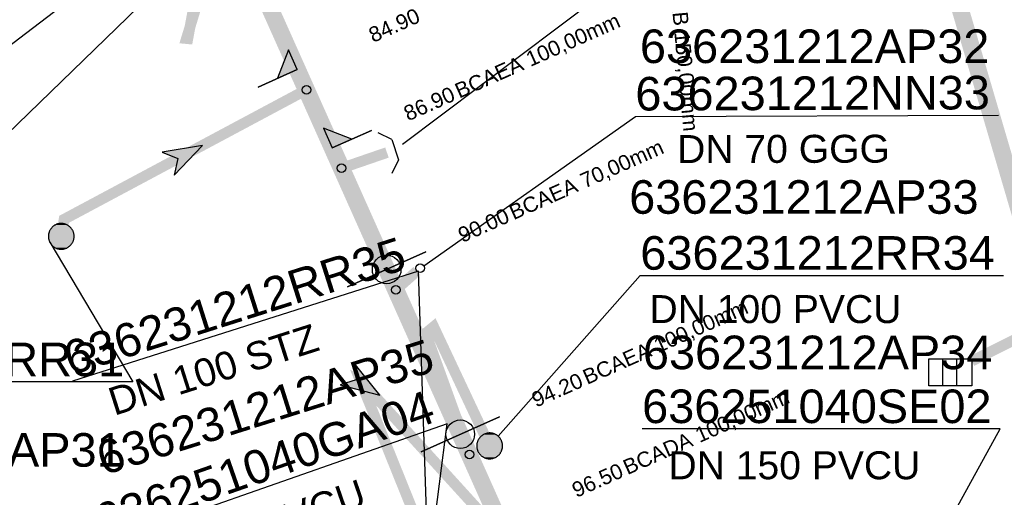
# Model space of a CAD drawing. Extents: x 356718 to 357658, y 5762241 to 5762615.
# Tile 82 of 157: x 357148 to 357171, y 5762363 to 5762374. Entities that reach past the tile are written whole.
import ezdxf
from ezdxf.enums import TextEntityAlignment as Align

# ---------------------------------------------------------------- set-up
doc = ezdxf.new("R2010")
doc.units = 0
doc.header["$MEASUREMENT"] = 0
for name, pattern in [('AUSGEZOGEN', [0]), ('GESTRICHELT2', [4, 2, -2]), ('STRICHPUNKT', [5, 2, -1, 1, -1])]:
    doc.linetypes.add(name, pattern=pattern)
doc.layers.get('0').update_dxf_attribs({"linetype": 'AUSGEZOGEN'})
for name, color, linetype, true_color in [('111_00131_Symbol', 7, 'AUSGEZOGEN', 0x000000), ('114_00133_Schachtnummer', 7, 'AUSGEZOGEN', 0x000000), ('121_10374_Haltungen_Regenwasser', 5, 'GESTRICHELT2', 0x0000ff), ('121_10376_Haltungen_Mischwasser', 6, 'STRICHPUNKT', 0xff00ff), ('121_10397_Haltungen_Regenwasser', 5, 'GESTRICHELT2', 0x0000ff), ('121_10399_Haltungen_Mischwasser', 6, 'STRICHPUNKT', 0xff00ff), ('123_00137_Fliessrichtungspfeil', 7, 'AUSGEZOGEN', 0x000000), ('124_10626_Standard__Laenge____1', 7, 'AUSGEZOGEN', 0x000000), ('141_10868_Stutzen__141_', 7, 'AUSGEZOGEN', 0x000000)]:
    doc.layers.add(name, color=color, linetype=linetype, true_color=true_color)
doc.styles.add('ARIAL', font='arial.ttf', dxfattribs={"height": 1.5})
doc.styles.get("Standard").update_dxf_attribs({"font": 'arial.ttf', "height": 1})

# ---------------------------------------------------------------- blocks, each defined once
blk = doc.blocks.new('ES')
at = {"color": 0, "linetype": 'AUSGEZOGEN'}
for points in [[(-0.494, -0.319), (-0.494, 0.306), (0.506, 0.306), (0.506, -0.319), (-0.494, -0.319)], [(-0.169, -0.319), (-0.169, 0.306)], [(0.156, -0.319), (0.156, 0.306)]]:
    blk.add_lwpolyline(points, dxfattribs=at)
blk = doc.blocks.new('F00')
at = {"color": 0}
blk.add_circle((0, 0), 0.1, dxfattribs=at)
blk = doc.blocks.new('RR')
at = {"color": 0, "linetype": 'AUSGEZOGEN'}
blk.add_lwpolyline([(0.3, 0), (0.3, 0.013), (0.299, 0.025), (0.298, 0.038), (0.296, 0.05), (0.293, 0.063), (0.29, 0.075), (0.287, 0.087), (0.283, 0.099), (0.279, 0.111), (0.274, 0.123), (0.268, 0.134), (0.262, 0.145), (0.256, 0.156), (0.249, 0.167), (0.242, 0.177), (0.234, 0.187), (0.226, 0.197), (0.218, 0.206), (0.209, 0.215), (0.199, 0.224), (0.19, 0.232), (0.18, 0.24), (0.17, 0.247), (0.159, 0.254), (0.148, 0.261), (0.137, 0.267), (0.126, 0.272), (0.114, 0.277), (0.102, 0.282), (0.09, 0.286), (0.078, 0.29), (0.066, 0.293), (0.053, 0.295), (0.041, 0.297), (0.028, 0.299), (0.016, 0.3), (0.003, 0.3), (-0.009, 0.3), (-0.022, 0.299), (-0.035, 0.298), (-0.047, 0.296), (-0.06, 0.294), (-0.072, 0.291), (-0.084, 0.288), (-0.096, 0.284), (-0.108, 0.28), (-0.12, 0.275), (-0.131, 0.27), (-0.143, 0.264), (-0.154, 0.258), (-0.164, 0.251), (-0.175, 0.244), (-0.185, 0.236), (-0.195, 0.228), (-0.204, 0.22), (-0.213, 0.211), (-0.222, 0.202), (-0.23, 0.192), (-0.238, 0.182), (-0.246, 0.172), (-0.253, 0.162), (-0.259, 0.151), (-0.265, 0.14), (-0.271, 0.129), (-0.276, 0.117), (-0.281, 0.105), (-0.285, 0.093), (-0.289, 0.081), (-0.292, 0.069), (-0.295, 0.057), (-0.297, 0.044), (-0.298, 0.032), (-0.299, 0.019), (-0.3, 0.006), (-0.3, -0.006), (-0.299, -0.019), (-0.298, -0.032), (-0.297, -0.044), (-0.295, -0.057), (-0.292, -0.069), (-0.289, -0.081), (-0.285, -0.093), (-0.281, -0.105), (-0.276, -0.117), (-0.271, -0.129), (-0.265, -0.14), (-0.259, -0.151), (-0.253, -0.162), (-0.246, -0.172), (-0.238, -0.182), (-0.23, -0.192), (-0.222, -0.202), (-0.213, -0.211), (-0.204, -0.22), (-0.195, -0.228), (-0.185, -0.236), (-0.175, -0.244), (-0.164, -0.251), (-0.154, -0.258), (-0.143, -0.264), (-0.131, -0.27), (-0.12, -0.275), (-0.108, -0.28), (-0.096, -0.284), (-0.084, -0.288), (-0.072, -0.291), (-0.06, -0.294), (-0.047, -0.296), (-0.035, -0.298), (-0.022, -0.299), (-0.009, -0.3), (0.003, -0.3), (0.016, -0.3), (0.028, -0.299), (0.041, -0.297), (0.053, -0.295), (0.066, -0.293), (0.078, -0.29), (0.09, -0.286), (0.102, -0.282), (0.114, -0.277), (0.126, -0.272), (0.137, -0.267), (0.148, -0.261), (0.159, -0.254), (0.17, -0.247), (0.18, -0.24), (0.19, -0.232), (0.199, -0.224), (0.209, -0.215), (0.218, -0.206), (0.226, -0.197), (0.234, -0.187), (0.242, -0.177), (0.249, -0.167), (0.256, -0.156), (0.262, -0.145), (0.268, -0.134), (0.274, -0.123), (0.279, -0.111), (0.283, -0.099), (0.287, -0.087), (0.29, -0.075), (0.293, -0.063), (0.296, -0.05), (0.298, -0.038), (0.299, -0.025), (0.3, -0.013), (0.3, 0), (0.3, 0)], close=True, dxfattribs=at)
blk.add_lwpolyline([(0.3, 0), (0.3, 0.013), (0.299, 0.025), (0.298, 0.038), (0.296, 0.05), (0.293, 0.063), (0.29, 0.075), (0.287, 0.087), (0.283, 0.099), (0.279, 0.111), (0.274, 0.123), (0.268, 0.134), (0.262, 0.145), (0.256, 0.156), (0.249, 0.167), (0.242, 0.177), (0.234, 0.187), (0.226, 0.197), (0.218, 0.206), (0.209, 0.215), (0.199, 0.224), (0.19, 0.232), (0.18, 0.24), (0.17, 0.247), (0.159, 0.254), (0.148, 0.261), (0.137, 0.267), (0.126, 0.272), (0.114, 0.277), (0.102, 0.282), (0.09, 0.286), (0.078, 0.29), (0.066, 0.293), (0.053, 0.295), (0.041, 0.297), (0.028, 0.299), (0.016, 0.3), (0.003, 0.3), (-0.009, 0.3), (-0.022, 0.299), (-0.035, 0.298), (-0.047, 0.296), (-0.06, 0.294), (-0.072, 0.291), (-0.084, 0.288), (-0.096, 0.284), (-0.108, 0.28), (-0.12, 0.275), (-0.131, 0.27), (-0.143, 0.264), (-0.154, 0.258), (-0.164, 0.251), (-0.175, 0.244), (-0.185, 0.236), (-0.195, 0.228), (-0.204, 0.22), (-0.213, 0.211), (-0.222, 0.202), (-0.23, 0.192), (-0.238, 0.182), (-0.246, 0.172), (-0.253, 0.162), (-0.259, 0.151), (-0.265, 0.14), (-0.271, 0.129), (-0.276, 0.117), (-0.281, 0.105), (-0.285, 0.093), (-0.289, 0.081), (-0.292, 0.069), (-0.295, 0.057), (-0.297, 0.044), (-0.298, 0.032), (-0.299, 0.019), (-0.3, 0.006), (-0.3, -0.006), (-0.299, -0.019), (-0.298, -0.032), (-0.297, -0.044), (-0.295, -0.057), (-0.292, -0.069), (-0.289, -0.081), (-0.285, -0.093), (-0.281, -0.105), (-0.276, -0.117), (-0.271, -0.129), (-0.265, -0.14), (-0.259, -0.151), (-0.253, -0.162), (-0.246, -0.172), (-0.238, -0.182), (-0.23, -0.192), (-0.222, -0.202), (-0.213, -0.211), (-0.204, -0.22), (-0.195, -0.228), (-0.185, -0.236), (-0.175, -0.244), (-0.164, -0.251), (-0.154, -0.258), (-0.143, -0.264), (-0.131, -0.27), (-0.12, -0.275), (-0.108, -0.28), (-0.096, -0.284), (-0.084, -0.288), (-0.072, -0.291), (-0.06, -0.294), (-0.047, -0.296), (-0.035, -0.298), (-0.022, -0.299), (-0.009, -0.3), (0.003, -0.3), (0.016, -0.3), (0.028, -0.299), (0.041, -0.297), (0.053, -0.295), (0.066, -0.293), (0.078, -0.29), (0.09, -0.286), (0.102, -0.282), (0.114, -0.277), (0.126, -0.272), (0.137, -0.267), (0.148, -0.261), (0.159, -0.254), (0.17, -0.247), (0.18, -0.24), (0.19, -0.232), (0.199, -0.224), (0.209, -0.215), (0.218, -0.206), (0.226, -0.197), (0.234, -0.187), (0.242, -0.177), (0.249, -0.167), (0.256, -0.156), (0.262, -0.145), (0.268, -0.134), (0.274, -0.123), (0.279, -0.111), (0.283, -0.099), (0.287, -0.087), (0.29, -0.075), (0.293, -0.063), (0.296, -0.05), (0.298, -0.038), (0.299, -0.025), (0.3, -0.013), (0.3, 0), (0.3, 0)], close=True, dxfattribs=at)
at = {"color": 0}
for points in [[(-0.195, 0.228), (0.195, 0.228), (-0.19, 0.232)], [(-0.195, 0.228), (0.195, 0.228), (-0.19, 0.232)], [(-0.19, 0.232), (0.19, 0.232), (-0.185, 0.236)], [(-0.19, 0.232), (0.19, 0.232), (-0.185, 0.236)], [(0.195, 0.228), (-0.19, 0.232), (0.19, 0.232)], [(0.195, 0.228), (-0.19, 0.232), (0.19, 0.232)], [(-0.185, 0.236), (0.185, 0.236), (-0.18, 0.24)], [(-0.185, 0.236), (0.185, 0.236), (-0.18, 0.24)], [(0.19, 0.232), (-0.185, 0.236), (0.185, 0.236)], [(0.19, 0.232), (-0.185, 0.236), (0.185, 0.236)], [(-0.18, 0.24), (0.18, 0.24), (-0.175, 0.244)], [(-0.18, 0.24), (0.18, 0.24), (-0.175, 0.244)], [(0.185, 0.236), (-0.18, 0.24), (0.18, 0.24)], [(0.185, 0.236), (-0.18, 0.24), (0.18, 0.24)], [(-0.175, 0.244), (0.175, 0.244), (-0.169, 0.247)], [(-0.175, 0.244), (0.175, 0.244), (-0.169, 0.247)], [(0.18, 0.24), (-0.175, 0.244), (0.175, 0.244)], [(0.18, 0.24), (-0.175, 0.244), (0.175, 0.244)], [(-0.169, 0.247), (0.17, 0.247), (-0.164, 0.251)], [(-0.169, 0.247), (0.17, 0.247), (-0.164, 0.251)], [(0.175, 0.244), (-0.169, 0.247), (0.17, 0.247)], [(0.175, 0.244), (-0.169, 0.247), (0.17, 0.247)], [(-0.164, 0.251), (0.164, 0.251), (-0.159, 0.254)], [(-0.164, 0.251), (0.164, 0.251), (-0.159, 0.254)], [(0.17, 0.247), (-0.164, 0.251), (0.164, 0.251)], [(0.17, 0.247), (-0.164, 0.251), (0.164, 0.251)], [(-0.159, 0.254), (0.159, 0.254), (-0.154, 0.258)], [(-0.159, 0.254), (0.159, 0.254), (-0.154, 0.258)], [(0.164, 0.251), (-0.159, 0.254), (0.159, 0.254)], [(0.164, 0.251), (-0.159, 0.254), (0.159, 0.254)], [(-0.154, 0.258), (0.154, 0.258), (-0.148, 0.261)], [(-0.154, 0.258), (0.154, 0.258), (-0.148, 0.261)], [(0.159, 0.254), (-0.154, 0.258), (0.154, 0.258)], [(0.159, 0.254), (-0.154, 0.258), (0.154, 0.258)], [(-0.148, 0.261), (0.148, 0.261), (-0.143, 0.264)], [(-0.148, 0.261), (0.148, 0.261), (-0.143, 0.264)], [(0.154, 0.258), (-0.148, 0.261), (0.148, 0.261)], [(0.154, 0.258), (-0.148, 0.261), (0.148, 0.261)], [(-0.143, 0.264), (0.142, 0.264), (-0.137, 0.267)], [(-0.143, 0.264), (0.142, 0.264), (-0.137, 0.267)], [(0.148, 0.261), (-0.143, 0.264), (0.142, 0.264)], [(0.148, 0.261), (-0.143, 0.264), (0.142, 0.264)], [(-0.137, 0.267), (0.137, 0.267), (-0.131, 0.27)], [(-0.137, 0.267), (0.137, 0.267), (-0.131, 0.27)], [(0.142, 0.264), (-0.137, 0.267), (0.137, 0.267)], [(0.142, 0.264), (-0.137, 0.267), (0.137, 0.267)], [(-0.131, 0.27), (0.131, 0.27), (-0.126, 0.272)], [(-0.131, 0.27), (0.131, 0.27), (-0.126, 0.272)], [(0.137, 0.267), (-0.131, 0.27), (0.131, 0.27)], [(0.137, 0.267), (-0.131, 0.27), (0.131, 0.27)], [(-0.126, 0.272), (0.126, 0.272), (-0.12, 0.275)], [(-0.126, 0.272), (0.126, 0.272), (-0.12, 0.275)], [(0.131, 0.27), (-0.126, 0.272), (0.126, 0.272)], [(0.131, 0.27), (-0.126, 0.272), (0.126, 0.272)], [(-0.12, 0.275), (0.12, 0.275), (-0.114, 0.277)], [(-0.12, 0.275), (0.12, 0.275), (-0.114, 0.277)], [(0.126, 0.272), (-0.12, 0.275), (0.12, 0.275)], [(0.126, 0.272), (-0.12, 0.275), (0.12, 0.275)], [(-0.114, 0.277), (0.114, 0.277), (-0.108, 0.28)], [(-0.114, 0.277), (0.114, 0.277), (-0.108, 0.28)], [(0.12, 0.275), (-0.114, 0.277), (0.114, 0.277)], [(0.12, 0.275), (-0.114, 0.277), (0.114, 0.277)], [(-0.108, 0.28), (0.108, 0.28), (-0.102, 0.282)], [(-0.108, 0.28), (0.108, 0.28), (-0.102, 0.282)], [(0.114, 0.277), (-0.108, 0.28), (0.108, 0.28)], [(0.114, 0.277), (-0.108, 0.28), (0.108, 0.28)], [(-0.102, 0.282), (0.102, 0.282), (-0.096, 0.284)], [(-0.102, 0.282), (0.102, 0.282), (-0.096, 0.284)], [(0.108, 0.28), (-0.102, 0.282), (0.102, 0.282)], [(0.108, 0.28), (-0.102, 0.282), (0.102, 0.282)], [(-0.096, 0.284), (0.096, 0.284), (-0.09, 0.286)], [(-0.096, 0.284), (0.096, 0.284), (-0.09, 0.286)], [(0.102, 0.282), (-0.096, 0.284), (0.096, 0.284)], [(0.102, 0.282), (-0.096, 0.284), (0.096, 0.284)], [(-0.09, 0.286), (0.09, 0.286), (-0.084, 0.288)], [(-0.09, 0.286), (0.09, 0.286), (-0.084, 0.288)], [(0.096, 0.284), (-0.09, 0.286), (0.09, 0.286)], [(0.096, 0.284), (-0.09, 0.286), (0.09, 0.286)], [(-0.084, 0.288), (0.084, 0.288), (-0.078, 0.29)], [(-0.084, 0.288), (0.084, 0.288), (-0.078, 0.29)], [(0.09, 0.286), (-0.084, 0.288), (0.084, 0.288)], [(0.09, 0.286), (-0.084, 0.288), (0.084, 0.288)], [(-0.078, 0.29), (0.078, 0.29), (-0.072, 0.291)], [(-0.078, 0.29), (0.078, 0.29), (-0.072, 0.291)], [(0.084, 0.288), (-0.078, 0.29), (0.078, 0.29)], [(0.084, 0.288), (-0.078, 0.29), (0.078, 0.29)], [(-0.072, 0.291), (0.072, 0.291), (-0.066, 0.293)], [(-0.072, 0.291), (0.072, 0.291), (-0.066, 0.293)], [(0.078, 0.29), (-0.072, 0.291), (0.072, 0.291)], [(0.078, 0.29), (-0.072, 0.291), (0.072, 0.291)], [(-0.066, 0.293), (0.066, 0.293), (-0.06, 0.294)], [(-0.066, 0.293), (0.066, 0.293), (-0.06, 0.294)], [(0.072, 0.291), (-0.066, 0.293), (0.066, 0.293)], [(0.072, 0.291), (-0.066, 0.293), (0.066, 0.293)], [(-0.06, 0.294), (0.059, 0.294), (-0.053, 0.295)], [(-0.06, 0.294), (0.059, 0.294), (-0.053, 0.295)], [(0.066, 0.293), (-0.06, 0.294), (0.059, 0.294)], [(0.066, 0.293), (-0.06, 0.294), (0.059, 0.294)], [(-0.053, 0.295), (0.053, 0.295), (-0.047, 0.296)], [(-0.053, 0.295), (0.053, 0.295), (-0.047, 0.296)], [(0.059, 0.294), (-0.053, 0.295), (0.053, 0.295)], [(0.059, 0.294), (-0.053, 0.295), (0.053, 0.295)], [(-0.047, 0.296), (0.047, 0.296), (-0.04, 0.297)], [(-0.047, 0.296), (0.047, 0.296), (-0.04, 0.297)], [(0.053, 0.295), (-0.047, 0.296), (0.047, 0.296)], [(0.053, 0.295), (-0.047, 0.296), (0.047, 0.296)], [(-0.04, 0.297), (0.041, 0.297), (-0.035, 0.298)], [(-0.04, 0.297), (0.041, 0.297), (-0.035, 0.298)], [(0.047, 0.296), (-0.04, 0.297), (0.041, 0.297)], [(0.047, 0.296), (-0.04, 0.297), (0.041, 0.297)], [(-0.035, 0.298), (0.034, 0.298), (-0.028, 0.299)], [(-0.035, 0.298), (0.034, 0.298), (-0.028, 0.299)], [(0.041, 0.297), (-0.035, 0.298), (0.034, 0.298)], [(0.041, 0.297), (-0.035, 0.298), (0.034, 0.298)], [(0.034, 0.298), (-0.028, 0.299), (0.028, 0.299)], [(-0.028, 0.299), (0.028, 0.299), (-0.022, 0.299)], [(0.034, 0.298), (-0.028, 0.299), (0.028, 0.299)], [(-0.028, 0.299), (0.028, 0.299), (-0.022, 0.299)], [(-0.022, 0.299), (0.021, 0.299), (-0.015, 0.3)], [(-0.022, 0.299), (0.021, 0.299), (-0.015, 0.3)], [(0.028, 0.299), (-0.022, 0.299), (0.021, 0.299)], [(0.028, 0.299), (-0.022, 0.299), (0.021, 0.299)], [(0.021, 0.299), (-0.015, 0.3), (0.016, 0.3)], [(-0.015, 0.3), (0.016, 0.3), (-0.009, 0.3)], [(0.021, 0.299), (-0.015, 0.3), (0.016, 0.3)], [(-0.015, 0.3), (0.016, 0.3), (-0.009, 0.3)], [(0.016, 0.3), (-0.009, 0.3), (0.007, 0.3)], [(-0.009, 0.3), (0.007, 0.3), (0.003, 0.3)], [(0.016, 0.3), (-0.009, 0.3), (0.007, 0.3)], [(-0.009, 0.3), (0.007, 0.3), (0.003, 0.3)], [(-0.3, 0.013), (0.3, 0.013), (-0.299, 0.019)], [(-0.3, 0.013), (0.3, 0.013), (-0.299, 0.019)], [(-0.3, 0.006), (0.3, 0.006), (-0.3, 0.013)], [(0.3, 0.006), (-0.3, 0.013), (0.3, 0.013)], [(-0.3, 0.006), (0.3, 0.006), (-0.3, 0.013)], [(0.3, 0.006), (-0.3, 0.013), (0.3, 0.013)], [(-0.3, 0), (0.3, 0), (-0.3, 0.006)], [(0.3, 0), (-0.3, 0.006), (0.3, 0.006)], [(-0.3, 0), (0.3, 0), (-0.3, 0.006)], [(0.3, 0), (-0.3, 0.006), (0.3, 0.006)], [(0.3, -0.006), (-0.3, -0.006), (0.3, 0)], [(-0.3, -0.006), (0.3, 0), (-0.3, 0)], [(0.3, -0.006), (-0.3, -0.006), (0.3, 0)], [(-0.3, -0.006), (0.3, 0), (-0.3, 0)], [(-0.299, 0.025), (0.299, 0.025), (-0.298, 0.032)], [(-0.299, 0.025), (0.299, 0.025), (-0.298, 0.032)], [(-0.299, 0.019), (0.299, 0.019), (-0.299, 0.025)], [(0.299, 0.019), (-0.299, 0.025), (0.299, 0.025)], [(-0.299, 0.019), (0.299, 0.019), (-0.299, 0.025)], [(0.299, 0.019), (-0.299, 0.025), (0.299, 0.025)], [(0.3, 0.013), (-0.299, 0.019), (0.299, 0.019)], [(0.3, 0.013), (-0.299, 0.019), (0.299, 0.019)], [(-0.298, 0.038), (0.298, 0.038), (-0.297, 0.044)], [(-0.298, 0.038), (0.298, 0.038), (-0.297, 0.044)], [(-0.298, 0.032), (0.298, 0.032), (-0.298, 0.038)], [(0.298, 0.032), (-0.298, 0.038), (0.298, 0.038)], [(-0.298, 0.032), (0.298, 0.032), (-0.298, 0.038)], [(0.298, 0.032), (-0.298, 0.038), (0.298, 0.038)], [(0.299, 0.025), (-0.298, 0.032), (0.298, 0.032)], [(0.299, 0.025), (-0.298, 0.032), (0.298, 0.032)], [(-0.297, 0.044), (0.297, 0.044), (-0.296, 0.05)], [(-0.297, 0.044), (0.297, 0.044), (-0.296, 0.05)], [(0.298, 0.038), (-0.297, 0.044), (0.297, 0.044)], [(0.298, 0.038), (-0.297, 0.044), (0.297, 0.044)], [(-0.296, 0.05), (0.296, 0.05), (-0.295, 0.057)], [(-0.296, 0.05), (0.296, 0.05), (-0.295, 0.057)], [(0.297, 0.044), (-0.296, 0.05), (0.296, 0.05)], [(0.297, 0.044), (-0.296, 0.05), (0.296, 0.05)], [(-0.295, 0.057), (0.295, 0.057), (-0.293, 0.063)], [(-0.295, 0.057), (0.295, 0.057), (-0.293, 0.063)], [(0.296, 0.05), (-0.295, 0.057), (0.295, 0.057)], [(0.296, 0.05), (-0.295, 0.057), (0.295, 0.057)], [(-0.293, 0.063), (0.293, 0.063), (-0.292, 0.069)], [(-0.293, 0.063), (0.293, 0.063), (-0.292, 0.069)], [(0.295, 0.057), (-0.293, 0.063), (0.293, 0.063)], [(0.295, 0.057), (-0.293, 0.063), (0.293, 0.063)], [(-0.292, 0.069), (0.292, 0.069), (-0.29, 0.075)], [(-0.292, 0.069), (0.292, 0.069), (-0.29, 0.075)], [(0.293, 0.063), (-0.292, 0.069), (0.292, 0.069)], [(0.293, 0.063), (-0.292, 0.069), (0.292, 0.069)], [(-0.29, 0.075), (0.29, 0.075), (-0.289, 0.081)], [(-0.29, 0.075), (0.29, 0.075), (-0.289, 0.081)], [(0.292, 0.069), (-0.29, 0.075), (0.29, 0.075)], [(0.292, 0.069), (-0.29, 0.075), (0.29, 0.075)], [(-0.289, 0.081), (0.289, 0.081), (-0.287, 0.087)], [(-0.289, 0.081), (0.289, 0.081), (-0.287, 0.087)], [(0.29, 0.075), (-0.289, 0.081), (0.289, 0.081)], [(0.29, 0.075), (-0.289, 0.081), (0.289, 0.081)], [(-0.287, 0.087), (0.287, 0.087), (-0.285, 0.093)], [(-0.287, 0.087), (0.287, 0.087), (-0.285, 0.093)], [(0.289, 0.081), (-0.287, 0.087), (0.287, 0.087)], [(0.289, 0.081), (-0.287, 0.087), (0.287, 0.087)], [(-0.285, 0.093), (0.285, 0.093), (-0.283, 0.099)], [(-0.285, 0.093), (0.285, 0.093), (-0.283, 0.099)], [(0.287, 0.087), (-0.285, 0.093), (0.285, 0.093)], [(0.287, 0.087), (-0.285, 0.093), (0.285, 0.093)], [(-0.283, 0.099), (0.283, 0.099), (-0.281, 0.105)], [(-0.283, 0.099), (0.283, 0.099), (-0.281, 0.105)], [(0.285, 0.093), (-0.283, 0.099), (0.283, 0.099)], [(0.285, 0.093), (-0.283, 0.099), (0.283, 0.099)], [(-0.281, 0.105), (0.281, 0.105), (-0.279, 0.111)], [(-0.281, 0.105), (0.281, 0.105), (-0.279, 0.111)], [(0.283, 0.099), (-0.281, 0.105), (0.281, 0.105)], [(0.283, 0.099), (-0.281, 0.105), (0.281, 0.105)], [(-0.279, 0.111), (0.279, 0.111), (-0.276, 0.117)], [(-0.279, 0.111), (0.279, 0.111), (-0.276, 0.117)], [(0.281, 0.105), (-0.279, 0.111), (0.279, 0.111)], [(0.281, 0.105), (-0.279, 0.111), (0.279, 0.111)], [(-0.276, 0.117), (0.276, 0.117), (-0.274, 0.123)], [(-0.276, 0.117), (0.276, 0.117), (-0.274, 0.123)], [(0.279, 0.111), (-0.276, 0.117), (0.276, 0.117)], [(0.279, 0.111), (-0.276, 0.117), (0.276, 0.117)], [(-0.274, 0.123), (0.274, 0.123), (-0.271, 0.129)], [(-0.274, 0.123), (0.274, 0.123), (-0.271, 0.129)], [(0.276, 0.117), (-0.274, 0.123), (0.274, 0.123)], [(0.276, 0.117), (-0.274, 0.123), (0.274, 0.123)], [(-0.271, 0.129), (0.271, 0.129), (-0.268, 0.134)], [(-0.271, 0.129), (0.271, 0.129), (-0.268, 0.134)], [(0.274, 0.123), (-0.271, 0.129), (0.271, 0.129)], [(0.274, 0.123), (-0.271, 0.129), (0.271, 0.129)], [(-0.268, 0.134), (0.268, 0.134), (-0.265, 0.14)], [(-0.268, 0.134), (0.268, 0.134), (-0.265, 0.14)], [(0.271, 0.129), (-0.268, 0.134), (0.268, 0.134)], [(0.271, 0.129), (-0.268, 0.134), (0.268, 0.134)], [(-0.265, 0.14), (0.265, 0.14), (-0.262, 0.145)], [(-0.265, 0.14), (0.265, 0.14), (-0.262, 0.145)], [(0.268, 0.134), (-0.265, 0.14), (0.265, 0.14)], [(0.268, 0.134), (-0.265, 0.14), (0.265, 0.14)], [(-0.262, 0.145), (0.262, 0.145), (-0.259, 0.151)], [(-0.262, 0.145), (0.262, 0.145), (-0.259, 0.151)], [(0.265, 0.14), (-0.262, 0.145), (0.262, 0.145)], [(0.265, 0.14), (-0.262, 0.145), (0.262, 0.145)], [(-0.259, 0.151), (0.259, 0.151), (-0.256, 0.156)], [(-0.259, 0.151), (0.259, 0.151), (-0.256, 0.156)], [(0.262, 0.145), (-0.259, 0.151), (0.259, 0.151)], [(0.262, 0.145), (-0.259, 0.151), (0.259, 0.151)], [(-0.256, 0.156), (0.256, 0.156), (-0.253, 0.162)], [(-0.256, 0.156), (0.256, 0.156), (-0.253, 0.162)], [(0.259, 0.151), (-0.256, 0.156), (0.256, 0.156)], [(0.259, 0.151), (-0.256, 0.156), (0.256, 0.156)], [(-0.253, 0.162), (0.253, 0.162), (-0.249, 0.167)], [(-0.253, 0.162), (0.253, 0.162), (-0.249, 0.167)], [(0.256, 0.156), (-0.253, 0.162), (0.253, 0.162)], [(0.256, 0.156), (-0.253, 0.162), (0.253, 0.162)], [(-0.249, 0.167), (0.249, 0.167), (-0.246, 0.172)], [(-0.249, 0.167), (0.249, 0.167), (-0.246, 0.172)], [(0.253, 0.162), (-0.249, 0.167), (0.249, 0.167)], [(0.253, 0.162), (-0.249, 0.167), (0.249, 0.167)], [(-0.246, 0.172), (0.246, 0.172), (-0.242, 0.177)], [(-0.246, 0.172), (0.246, 0.172), (-0.242, 0.177)], [(0.249, 0.167), (-0.246, 0.172), (0.246, 0.172)], [(0.249, 0.167), (-0.246, 0.172), (0.246, 0.172)], [(-0.242, 0.177), (0.242, 0.177), (-0.238, 0.182)], [(-0.242, 0.177), (0.242, 0.177), (-0.238, 0.182)], [(0.246, 0.172), (-0.242, 0.177), (0.242, 0.177)], [(0.246, 0.172), (-0.242, 0.177), (0.242, 0.177)], [(-0.238, 0.182), (0.238, 0.182), (-0.234, 0.187)], [(-0.238, 0.182), (0.238, 0.182), (-0.234, 0.187)], [(0.242, 0.177), (-0.238, 0.182), (0.238, 0.182)], [(0.242, 0.177), (-0.238, 0.182), (0.238, 0.182)], [(-0.234, 0.187), (0.234, 0.187), (-0.23, 0.192)], [(-0.234, 0.187), (0.234, 0.187), (-0.23, 0.192)], [(0.238, 0.182), (-0.234, 0.187), (0.234, 0.187)], [(0.238, 0.182), (-0.234, 0.187), (0.234, 0.187)], [(-0.23, 0.192), (0.23, 0.192), (-0.226, 0.197)], [(-0.23, 0.192), (0.23, 0.192), (-0.226, 0.197)], [(0.234, 0.187), (-0.23, 0.192), (0.23, 0.192)], [(0.234, 0.187), (-0.23, 0.192), (0.23, 0.192)], [(-0.226, 0.197), (0.226, 0.197), (-0.222, 0.202)], [(-0.226, 0.197), (0.226, 0.197), (-0.222, 0.202)], [(0.23, 0.192), (-0.226, 0.197), (0.226, 0.197)], [(0.23, 0.192), (-0.226, 0.197), (0.226, 0.197)], [(-0.222, 0.202), (0.222, 0.202), (-0.218, 0.206)], [(-0.222, 0.202), (0.222, 0.202), (-0.218, 0.206)], [(0.226, 0.197), (-0.222, 0.202), (0.222, 0.202)], [(0.226, 0.197), (-0.222, 0.202), (0.222, 0.202)], [(-0.218, 0.206), (0.218, 0.206), (-0.213, 0.211)], [(-0.218, 0.206), (0.218, 0.206), (-0.213, 0.211)], [(0.222, 0.202), (-0.218, 0.206), (0.218, 0.206)], [(0.222, 0.202), (-0.218, 0.206), (0.218, 0.206)], [(-0.213, 0.211), (0.213, 0.211), (-0.209, 0.215)], [(-0.213, 0.211), (0.213, 0.211), (-0.209, 0.215)], [(0.218, 0.206), (-0.213, 0.211), (0.213, 0.211)], [(0.218, 0.206), (-0.213, 0.211), (0.213, 0.211)], [(-0.209, 0.215), (0.209, 0.215), (-0.204, 0.22)], [(-0.209, 0.215), (0.209, 0.215), (-0.204, 0.22)], [(0.213, 0.211), (-0.209, 0.215), (0.209, 0.215)], [(0.213, 0.211), (-0.209, 0.215), (0.209, 0.215)], [(-0.204, 0.22), (0.204, 0.22), (-0.199, 0.224)], [(-0.204, 0.22), (0.204, 0.22), (-0.199, 0.224)], [(0.209, 0.215), (-0.204, 0.22), (0.204, 0.22)], [(0.209, 0.215), (-0.204, 0.22), (0.204, 0.22)], [(-0.199, 0.224), (0.199, 0.224), (-0.195, 0.228)], [(-0.199, 0.224), (0.199, 0.224), (-0.195, 0.228)], [(0.204, 0.22), (-0.199, 0.224), (0.199, 0.224)], [(0.204, 0.22), (-0.199, 0.224), (0.199, 0.224)], [(0.199, 0.224), (-0.195, 0.228), (0.195, 0.228)], [(0.199, 0.224), (-0.195, 0.228), (0.195, 0.228)], [(0.3, 0), (0.3, 0), (0.3, 0)], [(0.3, 0), (0.3, 0), (0.3, 0)], [(0.3, 0), (0.3, 0), (0.3, 0)], [(0.3, 0), (0.3, 0), (0.3, 0)], [(0.3, -0.013), (-0.3, -0.013), (0.3, -0.006)], [(-0.3, -0.013), (0.3, -0.006), (-0.3, -0.006)], [(0.3, -0.013), (-0.3, -0.013), (0.3, -0.006)], [(-0.3, -0.013), (0.3, -0.006), (-0.3, -0.006)], [(-0.299, -0.019), (0.3, -0.013), (-0.3, -0.013)], [(-0.299, -0.019), (0.3, -0.013), (-0.3, -0.013)], [(0.299, -0.019), (-0.299, -0.019), (0.3, -0.013)], [(0.299, -0.019), (-0.299, -0.019), (0.3, -0.013)], [(0.299, -0.025), (-0.299, -0.025), (0.299, -0.019)], [(-0.299, -0.025), (0.299, -0.019), (-0.299, -0.019)], [(0.299, -0.025), (-0.299, -0.025), (0.299, -0.019)], [(-0.299, -0.025), (0.299, -0.019), (-0.299, -0.019)], [(-0.298, -0.032), (0.299, -0.025), (-0.299, -0.025)], [(-0.298, -0.032), (0.299, -0.025), (-0.299, -0.025)], [(0.298, -0.032), (-0.298, -0.032), (0.299, -0.025)], [(0.298, -0.032), (-0.298, -0.032), (0.299, -0.025)], [(0.298, -0.038), (-0.298, -0.038), (0.298, -0.032)], [(-0.298, -0.038), (0.298, -0.032), (-0.298, -0.032)], [(0.298, -0.038), (-0.298, -0.038), (0.298, -0.032)], [(-0.298, -0.038), (0.298, -0.032), (-0.298, -0.032)], [(-0.297, -0.044), (0.298, -0.038), (-0.298, -0.038)], [(-0.297, -0.044), (0.298, -0.038), (-0.298, -0.038)], [(0.297, -0.044), (-0.297, -0.044), (0.298, -0.038)], [(0.297, -0.044), (-0.297, -0.044), (0.298, -0.038)], [(-0.296, -0.05), (0.297, -0.044), (-0.297, -0.044)], [(-0.296, -0.05), (0.297, -0.044), (-0.297, -0.044)], [(0.296, -0.05), (-0.296, -0.05), (0.297, -0.044)], [(0.296, -0.05), (-0.296, -0.05), (0.297, -0.044)], [(-0.295, -0.057), (0.296, -0.05), (-0.296, -0.05)], [(-0.295, -0.057), (0.296, -0.05), (-0.296, -0.05)], [(0.295, -0.057), (-0.295, -0.057), (0.296, -0.05)], [(0.295, -0.057), (-0.295, -0.057), (0.296, -0.05)], [(-0.293, -0.063), (0.295, -0.057), (-0.295, -0.057)], [(-0.293, -0.063), (0.295, -0.057), (-0.295, -0.057)], [(0.293, -0.063), (-0.293, -0.063), (0.295, -0.057)], [(0.293, -0.063), (-0.293, -0.063), (0.295, -0.057)], [(-0.292, -0.069), (0.293, -0.063), (-0.293, -0.063)], [(-0.292, -0.069), (0.293, -0.063), (-0.293, -0.063)], [(0.292, -0.069), (-0.292, -0.069), (0.293, -0.063)], [(0.292, -0.069), (-0.292, -0.069), (0.293, -0.063)], [(-0.29, -0.075), (0.292, -0.069), (-0.292, -0.069)], [(-0.29, -0.075), (0.292, -0.069), (-0.292, -0.069)], [(0.29, -0.075), (-0.29, -0.075), (0.292, -0.069)], [(0.29, -0.075), (-0.29, -0.075), (0.292, -0.069)], [(-0.289, -0.081), (0.29, -0.075), (-0.29, -0.075)], [(-0.289, -0.081), (0.29, -0.075), (-0.29, -0.075)], [(0.289, -0.081), (-0.289, -0.081), (0.29, -0.075)], [(0.289, -0.081), (-0.289, -0.081), (0.29, -0.075)], [(-0.287, -0.087), (0.289, -0.081), (-0.289, -0.081)], [(-0.287, -0.087), (0.289, -0.081), (-0.289, -0.081)], [(0.287, -0.087), (-0.287, -0.087), (0.289, -0.081)], [(0.287, -0.087), (-0.287, -0.087), (0.289, -0.081)], [(-0.285, -0.093), (0.287, -0.087), (-0.287, -0.087)], [(-0.285, -0.093), (0.287, -0.087), (-0.287, -0.087)], [(0.285, -0.093), (-0.285, -0.093), (0.287, -0.087)], [(0.285, -0.093), (-0.285, -0.093), (0.287, -0.087)], [(-0.283, -0.099), (0.285, -0.093), (-0.285, -0.093)], [(-0.283, -0.099), (0.285, -0.093), (-0.285, -0.093)], [(0.283, -0.099), (-0.283, -0.099), (0.285, -0.093)], [(0.283, -0.099), (-0.283, -0.099), (0.285, -0.093)], [(-0.281, -0.105), (0.283, -0.099), (-0.283, -0.099)], [(-0.281, -0.105), (0.283, -0.099), (-0.283, -0.099)], [(0.281, -0.105), (-0.281, -0.105), (0.283, -0.099)], [(0.281, -0.105), (-0.281, -0.105), (0.283, -0.099)], [(-0.279, -0.111), (0.281, -0.105), (-0.281, -0.105)], [(-0.279, -0.111), (0.281, -0.105), (-0.281, -0.105)], [(0.279, -0.111), (-0.279, -0.111), (0.281, -0.105)], [(0.279, -0.111), (-0.279, -0.111), (0.281, -0.105)], [(-0.276, -0.117), (0.279, -0.111), (-0.279, -0.111)], [(-0.276, -0.117), (0.279, -0.111), (-0.279, -0.111)], [(0.276, -0.117), (-0.276, -0.117), (0.279, -0.111)], [(0.276, -0.117), (-0.276, -0.117), (0.279, -0.111)], [(-0.274, -0.123), (0.276, -0.117), (-0.276, -0.117)], [(-0.274, -0.123), (0.276, -0.117), (-0.276, -0.117)], [(0.274, -0.123), (-0.274, -0.123), (0.276, -0.117)], [(0.274, -0.123), (-0.274, -0.123), (0.276, -0.117)], [(-0.271, -0.129), (0.274, -0.123), (-0.274, -0.123)], [(-0.271, -0.129), (0.274, -0.123), (-0.274, -0.123)], [(0.271, -0.129), (-0.271, -0.129), (0.274, -0.123)], [(0.271, -0.129), (-0.271, -0.129), (0.274, -0.123)], [(-0.268, -0.134), (0.271, -0.129), (-0.271, -0.129)], [(-0.268, -0.134), (0.271, -0.129), (-0.271, -0.129)], [(0.268, -0.134), (-0.268, -0.134), (0.271, -0.129)], [(0.268, -0.134), (-0.268, -0.134), (0.271, -0.129)], [(-0.265, -0.14), (0.268, -0.134), (-0.268, -0.134)], [(-0.265, -0.14), (0.268, -0.134), (-0.268, -0.134)], [(0.265, -0.14), (-0.265, -0.14), (0.268, -0.134)], [(0.265, -0.14), (-0.265, -0.14), (0.268, -0.134)], [(-0.262, -0.145), (0.265, -0.14), (-0.265, -0.14)], [(-0.262, -0.145), (0.265, -0.14), (-0.265, -0.14)], [(0.262, -0.145), (-0.262, -0.145), (0.265, -0.14)], [(0.262, -0.145), (-0.262, -0.145), (0.265, -0.14)], [(-0.259, -0.151), (0.262, -0.145), (-0.262, -0.145)], [(-0.259, -0.151), (0.262, -0.145), (-0.262, -0.145)], [(0.259, -0.151), (-0.259, -0.151), (0.262, -0.145)], [(0.259, -0.151), (-0.259, -0.151), (0.262, -0.145)], [(-0.256, -0.156), (0.259, -0.151), (-0.259, -0.151)], [(-0.256, -0.156), (0.259, -0.151), (-0.259, -0.151)], [(0.256, -0.156), (-0.256, -0.156), (0.259, -0.151)], [(0.256, -0.156), (-0.256, -0.156), (0.259, -0.151)], [(-0.253, -0.162), (0.256, -0.156), (-0.256, -0.156)], [(-0.253, -0.162), (0.256, -0.156), (-0.256, -0.156)], [(0.253, -0.162), (-0.253, -0.162), (0.256, -0.156)], [(0.253, -0.162), (-0.253, -0.162), (0.256, -0.156)], [(-0.249, -0.167), (0.253, -0.162), (-0.253, -0.162)], [(-0.249, -0.167), (0.253, -0.162), (-0.253, -0.162)], [(0.249, -0.167), (-0.249, -0.167), (0.253, -0.162)], [(0.249, -0.167), (-0.249, -0.167), (0.253, -0.162)], [(-0.246, -0.172), (0.249, -0.167), (-0.249, -0.167)], [(-0.246, -0.172), (0.249, -0.167), (-0.249, -0.167)], [(0.246, -0.172), (-0.246, -0.172), (0.249, -0.167)], [(0.246, -0.172), (-0.246, -0.172), (0.249, -0.167)], [(-0.242, -0.177), (0.246, -0.172), (-0.246, -0.172)], [(-0.242, -0.177), (0.246, -0.172), (-0.246, -0.172)], [(0.242, -0.177), (-0.242, -0.177), (0.246, -0.172)], [(0.242, -0.177), (-0.242, -0.177), (0.246, -0.172)], [(-0.238, -0.182), (0.242, -0.177), (-0.242, -0.177)], [(-0.238, -0.182), (0.242, -0.177), (-0.242, -0.177)], [(0.238, -0.182), (-0.238, -0.182), (0.242, -0.177)], [(0.238, -0.182), (-0.238, -0.182), (0.242, -0.177)], [(-0.234, -0.187), (0.238, -0.182), (-0.238, -0.182)], [(-0.234, -0.187), (0.238, -0.182), (-0.238, -0.182)], [(0.234, -0.187), (-0.234, -0.187), (0.238, -0.182)], [(0.234, -0.187), (-0.234, -0.187), (0.238, -0.182)], [(-0.23, -0.192), (0.234, -0.187), (-0.234, -0.187)], [(-0.23, -0.192), (0.234, -0.187), (-0.234, -0.187)], [(0.23, -0.192), (-0.23, -0.192), (0.234, -0.187)], [(0.23, -0.192), (-0.23, -0.192), (0.234, -0.187)], [(-0.226, -0.197), (0.23, -0.192), (-0.23, -0.192)], [(-0.226, -0.197), (0.23, -0.192), (-0.23, -0.192)], [(0.226, -0.197), (-0.226, -0.197), (0.23, -0.192)], [(0.226, -0.197), (-0.226, -0.197), (0.23, -0.192)], [(-0.222, -0.202), (0.226, -0.197), (-0.226, -0.197)], [(-0.222, -0.202), (0.226, -0.197), (-0.226, -0.197)], [(0.222, -0.202), (-0.222, -0.202), (0.226, -0.197)], [(0.222, -0.202), (-0.222, -0.202), (0.226, -0.197)], [(-0.218, -0.206), (0.222, -0.202), (-0.222, -0.202)], [(-0.218, -0.206), (0.222, -0.202), (-0.222, -0.202)], [(0.218, -0.206), (-0.218, -0.206), (0.222, -0.202)], [(0.218, -0.206), (-0.218, -0.206), (0.222, -0.202)], [(-0.213, -0.211), (0.218, -0.206), (-0.218, -0.206)], [(-0.213, -0.211), (0.218, -0.206), (-0.218, -0.206)], [(0.213, -0.211), (-0.213, -0.211), (0.218, -0.206)], [(0.213, -0.211), (-0.213, -0.211), (0.218, -0.206)], [(-0.209, -0.215), (0.213, -0.211), (-0.213, -0.211)], [(-0.209, -0.215), (0.213, -0.211), (-0.213, -0.211)], [(0.209, -0.215), (-0.209, -0.215), (0.213, -0.211)], [(0.209, -0.215), (-0.209, -0.215), (0.213, -0.211)], [(-0.204, -0.22), (0.209, -0.215), (-0.209, -0.215)], [(-0.204, -0.22), (0.209, -0.215), (-0.209, -0.215)], [(0.204, -0.22), (-0.204, -0.22), (0.209, -0.215)], [(0.204, -0.22), (-0.204, -0.22), (0.209, -0.215)], [(-0.199, -0.224), (0.204, -0.22), (-0.204, -0.22)], [(-0.199, -0.224), (0.204, -0.22), (-0.204, -0.22)], [(0.199, -0.224), (-0.199, -0.224), (0.204, -0.22)], [(0.199, -0.224), (-0.199, -0.224), (0.204, -0.22)], [(-0.195, -0.228), (0.199, -0.224), (-0.199, -0.224)], [(-0.195, -0.228), (0.199, -0.224), (-0.199, -0.224)], [(0.195, -0.228), (-0.195, -0.228), (0.199, -0.224)], [(0.195, -0.228), (-0.195, -0.228), (0.199, -0.224)], [(-0.19, -0.232), (0.195, -0.228), (-0.195, -0.228)], [(-0.19, -0.232), (0.195, -0.228), (-0.195, -0.228)], [(0.19, -0.232), (-0.19, -0.232), (0.195, -0.228)], [(0.19, -0.232), (-0.19, -0.232), (0.195, -0.228)], [(-0.185, -0.236), (0.19, -0.232), (-0.19, -0.232)], [(-0.185, -0.236), (0.19, -0.232), (-0.19, -0.232)], [(0.185, -0.236), (-0.185, -0.236), (0.19, -0.232)], [(0.185, -0.236), (-0.185, -0.236), (0.19, -0.232)], [(-0.18, -0.24), (0.185, -0.236), (-0.185, -0.236)], [(-0.18, -0.24), (0.185, -0.236), (-0.185, -0.236)], [(0.18, -0.24), (-0.18, -0.24), (0.185, -0.236)], [(0.18, -0.24), (-0.18, -0.24), (0.185, -0.236)], [(-0.175, -0.244), (0.18, -0.24), (-0.18, -0.24)], [(-0.175, -0.244), (0.18, -0.24), (-0.18, -0.24)], [(0.175, -0.244), (-0.175, -0.244), (0.18, -0.24)], [(0.175, -0.244), (-0.175, -0.244), (0.18, -0.24)], [(-0.169, -0.247), (0.175, -0.244), (-0.175, -0.244)], [(-0.169, -0.247), (0.175, -0.244), (-0.175, -0.244)], [(0.17, -0.247), (-0.169, -0.247), (0.175, -0.244)], [(0.17, -0.247), (-0.169, -0.247), (0.175, -0.244)], [(-0.164, -0.251), (0.17, -0.247), (-0.169, -0.247)], [(-0.164, -0.251), (0.17, -0.247), (-0.169, -0.247)], [(0.164, -0.251), (-0.164, -0.251), (0.17, -0.247)], [(0.164, -0.251), (-0.164, -0.251), (0.17, -0.247)], [(-0.159, -0.254), (0.164, -0.251), (-0.164, -0.251)], [(-0.159, -0.254), (0.164, -0.251), (-0.164, -0.251)], [(0.159, -0.254), (-0.159, -0.254), (0.164, -0.251)], [(0.159, -0.254), (-0.159, -0.254), (0.164, -0.251)], [(-0.154, -0.258), (0.159, -0.254), (-0.159, -0.254)], [(-0.154, -0.258), (0.159, -0.254), (-0.159, -0.254)], [(0.154, -0.258), (-0.154, -0.258), (0.159, -0.254)], [(0.154, -0.258), (-0.154, -0.258), (0.159, -0.254)], [(-0.148, -0.261), (0.154, -0.258), (-0.154, -0.258)], [(-0.148, -0.261), (0.154, -0.258), (-0.154, -0.258)], [(0.148, -0.261), (-0.148, -0.261), (0.154, -0.258)], [(0.148, -0.261), (-0.148, -0.261), (0.154, -0.258)], [(-0.143, -0.264), (0.148, -0.261), (-0.148, -0.261)], [(-0.143, -0.264), (0.148, -0.261), (-0.148, -0.261)], [(0.142, -0.264), (-0.143, -0.264), (0.148, -0.261)], [(0.142, -0.264), (-0.143, -0.264), (0.148, -0.261)], [(-0.137, -0.267), (0.142, -0.264), (-0.143, -0.264)], [(-0.137, -0.267), (0.142, -0.264), (-0.143, -0.264)], [(0.137, -0.267), (-0.137, -0.267), (0.142, -0.264)], [(0.137, -0.267), (-0.137, -0.267), (0.142, -0.264)], [(-0.131, -0.27), (0.137, -0.267), (-0.137, -0.267)], [(-0.131, -0.27), (0.137, -0.267), (-0.137, -0.267)], [(0.131, -0.27), (-0.131, -0.27), (0.137, -0.267)], [(0.131, -0.27), (-0.131, -0.27), (0.137, -0.267)], [(-0.126, -0.272), (0.131, -0.27), (-0.131, -0.27)], [(-0.126, -0.272), (0.131, -0.27), (-0.131, -0.27)], [(0.126, -0.272), (-0.126, -0.272), (0.131, -0.27)], [(0.126, -0.272), (-0.126, -0.272), (0.131, -0.27)], [(-0.12, -0.275), (0.126, -0.272), (-0.126, -0.272)], [(-0.12, -0.275), (0.126, -0.272), (-0.126, -0.272)], [(0.12, -0.275), (-0.12, -0.275), (0.126, -0.272)], [(0.12, -0.275), (-0.12, -0.275), (0.126, -0.272)], [(-0.114, -0.277), (0.12, -0.275), (-0.12, -0.275)], [(-0.114, -0.277), (0.12, -0.275), (-0.12, -0.275)], [(0.114, -0.277), (-0.114, -0.277), (0.12, -0.275)], [(0.114, -0.277), (-0.114, -0.277), (0.12, -0.275)], [(-0.108, -0.28), (0.114, -0.277), (-0.114, -0.277)], [(-0.108, -0.28), (0.114, -0.277), (-0.114, -0.277)], [(0.108, -0.28), (-0.108, -0.28), (0.114, -0.277)], [(0.108, -0.28), (-0.108, -0.28), (0.114, -0.277)], [(-0.102, -0.282), (0.108, -0.28), (-0.108, -0.28)], [(-0.102, -0.282), (0.108, -0.28), (-0.108, -0.28)], [(0.102, -0.282), (-0.102, -0.282), (0.108, -0.28)], [(0.102, -0.282), (-0.102, -0.282), (0.108, -0.28)], [(-0.096, -0.284), (0.102, -0.282), (-0.102, -0.282)], [(-0.096, -0.284), (0.102, -0.282), (-0.102, -0.282)], [(0.096, -0.284), (-0.096, -0.284), (0.102, -0.282)], [(0.096, -0.284), (-0.096, -0.284), (0.102, -0.282)], [(-0.09, -0.286), (0.096, -0.284), (-0.096, -0.284)], [(-0.09, -0.286), (0.096, -0.284), (-0.096, -0.284)], [(0.09, -0.286), (-0.09, -0.286), (0.096, -0.284)], [(0.09, -0.286), (-0.09, -0.286), (0.096, -0.284)], [(-0.084, -0.288), (0.09, -0.286), (-0.09, -0.286)], [(-0.084, -0.288), (0.09, -0.286), (-0.09, -0.286)], [(0.084, -0.288), (-0.084, -0.288), (0.09, -0.286)], [(0.084, -0.288), (-0.084, -0.288), (0.09, -0.286)], [(-0.078, -0.29), (0.084, -0.288), (-0.084, -0.288)], [(-0.078, -0.29), (0.084, -0.288), (-0.084, -0.288)], [(0.078, -0.29), (-0.078, -0.29), (0.084, -0.288)], [(0.078, -0.29), (-0.078, -0.29), (0.084, -0.288)], [(-0.072, -0.291), (0.078, -0.29), (-0.078, -0.29)], [(-0.072, -0.291), (0.078, -0.29), (-0.078, -0.29)], [(0.072, -0.291), (-0.072, -0.291), (0.078, -0.29)], [(0.072, -0.291), (-0.072, -0.291), (0.078, -0.29)], [(-0.066, -0.293), (0.072, -0.291), (-0.072, -0.291)], [(-0.066, -0.293), (0.072, -0.291), (-0.072, -0.291)], [(0.066, -0.293), (-0.066, -0.293), (0.072, -0.291)], [(0.066, -0.293), (-0.066, -0.293), (0.072, -0.291)], [(-0.06, -0.294), (0.066, -0.293), (-0.066, -0.293)], [(-0.06, -0.294), (0.066, -0.293), (-0.066, -0.293)], [(0.059, -0.294), (-0.06, -0.294), (0.066, -0.293)], [(0.059, -0.294), (-0.06, -0.294), (0.066, -0.293)], [(-0.053, -0.295), (0.059, -0.294), (-0.06, -0.294)], [(-0.053, -0.295), (0.059, -0.294), (-0.06, -0.294)], [(0.053, -0.295), (-0.053, -0.295), (0.059, -0.294)], [(0.053, -0.295), (-0.053, -0.295), (0.059, -0.294)], [(-0.047, -0.296), (0.053, -0.295), (-0.053, -0.295)], [(-0.047, -0.296), (0.053, -0.295), (-0.053, -0.295)], [(0.047, -0.296), (-0.047, -0.296), (0.053, -0.295)], [(0.047, -0.296), (-0.047, -0.296), (0.053, -0.295)], [(-0.04, -0.297), (0.047, -0.296), (-0.047, -0.296)], [(-0.04, -0.297), (0.047, -0.296), (-0.047, -0.296)], [(0.041, -0.297), (-0.04, -0.297), (0.047, -0.296)], [(0.041, -0.297), (-0.04, -0.297), (0.047, -0.296)], [(-0.035, -0.298), (0.041, -0.297), (-0.04, -0.297)], [(-0.035, -0.298), (0.041, -0.297), (-0.04, -0.297)], [(0.034, -0.298), (-0.035, -0.298), (0.041, -0.297)], [(0.034, -0.298), (-0.035, -0.298), (0.041, -0.297)], [(-0.028, -0.299), (0.034, -0.298), (-0.035, -0.298)], [(-0.028, -0.299), (0.034, -0.298), (-0.035, -0.298)], [(0.028, -0.299), (-0.028, -0.299), (0.034, -0.298)], [(0.028, -0.299), (-0.028, -0.299), (0.034, -0.298)], [(-0.022, -0.299), (0.028, -0.299), (-0.028, -0.299)], [(-0.022, -0.299), (0.028, -0.299), (-0.028, -0.299)], [(-0.015, -0.3), (0.021, -0.299), (-0.022, -0.299)], [(0.021, -0.299), (-0.022, -0.299), (0.028, -0.299)], [(-0.015, -0.3), (0.021, -0.299), (-0.022, -0.299)], [(0.021, -0.299), (-0.022, -0.299), (0.028, -0.299)], [(0.016, -0.3), (-0.015, -0.3), (0.021, -0.299)], [(0.016, -0.3), (-0.015, -0.3), (0.021, -0.299)], [(-0.009, -0.3), (0.016, -0.3), (-0.015, -0.3)], [(-0.009, -0.3), (0.016, -0.3), (-0.015, -0.3)], [(0.003, -0.3), (0.007, -0.3), (-0.009, -0.3)], [(0.007, -0.3), (-0.009, -0.3), (0.016, -0.3)], [(0.003, -0.3), (0.007, -0.3), (-0.009, -0.3)], [(0.007, -0.3), (-0.009, -0.3), (0.016, -0.3)]]:
    blk.add_solid(points, dxfattribs=at)
blk = doc.blocks.new('TEILSTRECKE_E')
at = {"color": 0, "linetype": 'AUSGEZOGEN'}
for points in [[(0, 0.25), (-0.25, 0.5)], [(0, 0.25), (0, -0.25)], [(0, -0.25), (-0.25, -0.5)]]:
    blk.add_lwpolyline(points, dxfattribs=at)
blk = doc.blocks.new('FLI')
at = {"color": 0, "linetype": 'AUSGEZOGEN'}
blk.add_lwpolyline([(-0.4, 0), (-0.9, -0.6), (0.9, 0), (-0.9, 0.6), (-0.4, 0)], close=True, dxfattribs=at)
at = {"color": 0}
for points in [[(-0.4, 0), (0.9, 0), (-0.9, 0.6)], [(-0.9, -0.6), (0.9, 0), (-0.4, 0)]]:
    blk.add_solid(points, dxfattribs=at)

msp = doc.modelspace()

# ---------------------------------------------------------------- linework, layer by layer
at = {"layer": '114_00133_Schachtnummer', "color": 18, "linetype": 'AUSGEZOGEN', "true_color": 0x000000}
for points in [[(357152.512, 5762375.494), (357142.502, 5762365.783), (357134.047, 5762365.783)], [(357150.976, 5762375.434), (357143.266, 5762369.553), (357134.312, 5762369.553)], [(357157.365, 5762371.036), (357162.818, 5762375.141), (357171.211, 5762375.141)], [(357157.863, 5762368.21), (357162.789, 5762371.687), (357171.244, 5762371.716)], [(357149.158, 5762368.759), (357151.093, 5762365.503), (357142.638, 5762365.503)], [(357157.976, 5762361.081), (357157.743, 5762368.082), (357149.684, 5762365.525)], [(357159.596, 5762364.24), (357162.903, 5762367.982), (357171.358, 5762367.982)], [(357157.875, 5762360.34), (357158.412, 5762364.527), (357150.432, 5762361.733)], [(357169.175, 5762360.584), (357171.276, 5762364.411), (357162.946, 5762364.411)]]:
    msp.add_lwpolyline(points, dxfattribs=at)
at = {"layer": '121_10374_Haltungen_Regenwasser', "color": 5, "linetype": 'GESTRICHELT2', "true_color": 0x0000ff, "const_width": 0.4}
msp.add_lwpolyline([(357162.972, 5762354.752), (357149.979, 5762383.838), (357139.462, 5762393.032), (357135.319, 5762393.03), (357132.318, 5762392.834), (357114.79, 5762384.301), (357108.506, 5762382.581), (357102.486, 5762382.581), (357086.508, 5762392.745)], dxfattribs=at)
at = {"layer": '121_10376_Haltungen_Mischwasser', "color": 6, "linetype": 'STRICHPUNKT', "true_color": 0xff00ff, "const_width": 0.4}
msp.add_lwpolyline([(357173.592, 5762363.131), (357163.953, 5762395.987)], dxfattribs=at)
at = {"layer": '121_10397_Haltungen_Regenwasser', "color": 5, "linetype": 'GESTRICHELT2', "true_color": 0x0000ff, "const_width": 0.25}
for points in [[(357152.797, 5762375.787), (357152.372, 5762373.495), (357152.34, 5762373.498), (357153.228, 5762376.409)], [(357149.475, 5762369.189), (357149.492, 5762369.29), (357155.046, 5762372.259)], [(357157.007, 5762370.844), (357156.045, 5762370.513)], [(357157.706, 5762368.086), (357157.29, 5762367.716)], [(357159.269, 5762364.286), (357158.093, 5762366.789), (357157.91, 5762366.638), (357158.895, 5762363.91)], [(357158.128, 5762361.217), (357156.411, 5762365.475), (357156.51, 5762365.411), (357159.801, 5762361.79)]]:
    msp.add_lwpolyline(points, dxfattribs=at)
at = {"layer": '121_10399_Haltungen_Mischwasser', "color": 6, "linetype": 'STRICHPUNKT', "true_color": 0xff00ff, "const_width": 0.25}
msp.add_lwpolyline([(357170.623, 5762365.989), (357172.391, 5762366.876)], dxfattribs=at)
at = {"layer": '141_10868_Stutzen__141_', "color": 18, "linetype": 'AUSGEZOGEN', "true_color": 0x000000}
for points in [[(357154.92, 5762372.778), (357154.716, 5762373.235), (357154.463, 5762372.574)], [(357154.92, 5762372.778), (357154.007, 5762372.37)], [(357155.735, 5762370.952), (357156.192, 5762371.156), (357155.531, 5762371.409)], [(357155.735, 5762370.952), (357156.648, 5762371.36)], [(357157.913, 5762368.529), (357156.087, 5762367.714)], [(357159.626, 5762364.695), (357157.8, 5762363.879)]]:
    msp.add_lwpolyline(points, close=True, dxfattribs=at)
at = {"layer": '141_10868_Stutzen__141_', "color": 18, "true_color": 0x000000}
for centre in [(357157, 5762368.122), (357158.713, 5762364.287)]:
    msp.add_circle(centre, 0.333, dxfattribs=at)
for points in [[(357154.92, 5762372.778), (357154.716, 5762373.235), (357154.463, 5762372.574)], [(357155.735, 5762370.952), (357156.192, 5762371.156), (357155.531, 5762371.409)]]:
    msp.add_solid(points, dxfattribs=at)

# ---------------------------------------------------------------- block references
at = {"layer": '111_00131_Symbol', "color": 18, "true_color": 0x000000}
for name, p, rotation in [('F00', (357155.134, 5762372.306), 294.1), ('TEILSTRECKE_E', (357157.196, 5762370.909), 18.4), ('F00', (357155.95, 5762370.48), 294.1), ('F00', (357157.215, 5762367.65), 294.1), ('F00', (357158.929, 5762363.816), 294.1)]:
    msp.add_blockref(name, p, dxfattribs=dict(at, rotation=rotation))
for name, p in [('RR', (357149.426, 5762368.893)), ('F00', (357157.781, 5762368.152)), ('ES', (357170.117, 5762365.735)), ('RR', (357159.397, 5762364.015))]:
    msp.add_blockref(name, p, dxfattribs=at)
at = {"layer": '123_00137_Fliessrichtungspfeil', "color": 18, "true_color": 0x000000, "xscale": 0.5, "yscale": 0.5, "zscale": 0.5}
for p, rotation in [((357152.313, 5762370.798), 28.1), ((357156.46, 5762365.443), 327.2)]:
    msp.add_blockref('FLI', p, dxfattribs=dict(at, rotation=rotation))

# ---------------------------------------------------------------- texts
at = {"layer": '114_00133_Schachtnummer', "color": 18, "true_color": 0x000000, "style": 'ARIAL'}
for s, p in [('636231212AP32', (357162.895, 5762373.709)), ('636231212AP33', (357162.645, 5762370.2)), ('636231212RR34', (357162.903, 5762368.898)), ('636231212AP34', (357162.964, 5762366.582)), ('636231212RR31', (357142.638, 5762366.419)), ('636251040SE02', (357162.946, 5762365.327)), ('636231212AP31', (357142.723, 5762364.312))]:
    msp.add_text(s, height=0.78136, dxfattribs=at).set_placement(p, align=Align.TOP_LEFT)
for s, rotation, p in [('636231212NN33', 0.2, (357162.786, 5762372.603)), ('636231212RR35', 17.6, (357149.407, 5762366.398)), ('636231212AP35', 17.5, (357150.173, 5762364.068)), ('636251040GA04', 19.3, (357150.129, 5762362.597))]:
    msp.add_text(s, height=0.78136, rotation=rotation, dxfattribs=at).set_placement(p, align=Align.TOP_LEFT)
at = {"layer": '124_10626_Standard__Laenge____1', "color": 18, "true_color": 0x000000, "style": 'ARIAL'}
for s, height, rotation, p in [('DN 70 GGG', 0.6511, 0.1, (357163.76, 5762371.251)), ('DN 100 STZ', 0.6511, 17.7, (357150.46, 5762365.333)), ('DN 150 PVCU', 0.65113, 19, (357150.815, 5762361.342))]:
    msp.add_text(s, height=height, rotation=rotation, dxfattribs=at).set_placement(p, align=Align.TOP_LEFT)
for s, p in [('DN 100 PVCU', (357163.118, 5762367.525)), ('DN 150 PVCU', (357163.559, 5762363.889))]:
    msp.add_text(s, height=0.65113, dxfattribs=at).set_placement(p, align=Align.TOP_LEFT)
at = {"layer": '141_10868_Stutzen__141_', "color": 18, "true_color": 0x000000}
for s, rotation, p in [('BCAAB 150,00mm', 275.3, (357163.88, 5762375.479)), ('BCAEA 100,00mm', 24, (357158.546, 5762372.421)), ('BCAEA 70,00mm', 24, (357159.81, 5762369.591)), ('BCAEA 100,00mm', 24, (357161.523, 5762365.756)), ('BCADA 100,00mm', 24, (357162.461, 5762363.656))]:
    msp.add_text(s, height=0.35326, rotation=rotation, dxfattribs=at).set_placement(p, align=Align.TOP_LEFT)
for s, p in [('84.90', (357157.668, 5762374.22)), ('86.90', (357158.483, 5762372.394)), ('90.00', (357159.748, 5762369.563)), ('94.20', (357161.461, 5762365.728)), ('96.50', (357162.399, 5762363.628))]:
    msp.add_text(s, height=0.3533, rotation=24, dxfattribs=at).set_placement(p, align=Align.TOP_RIGHT)

doc.saveas('drawing.dxf')
